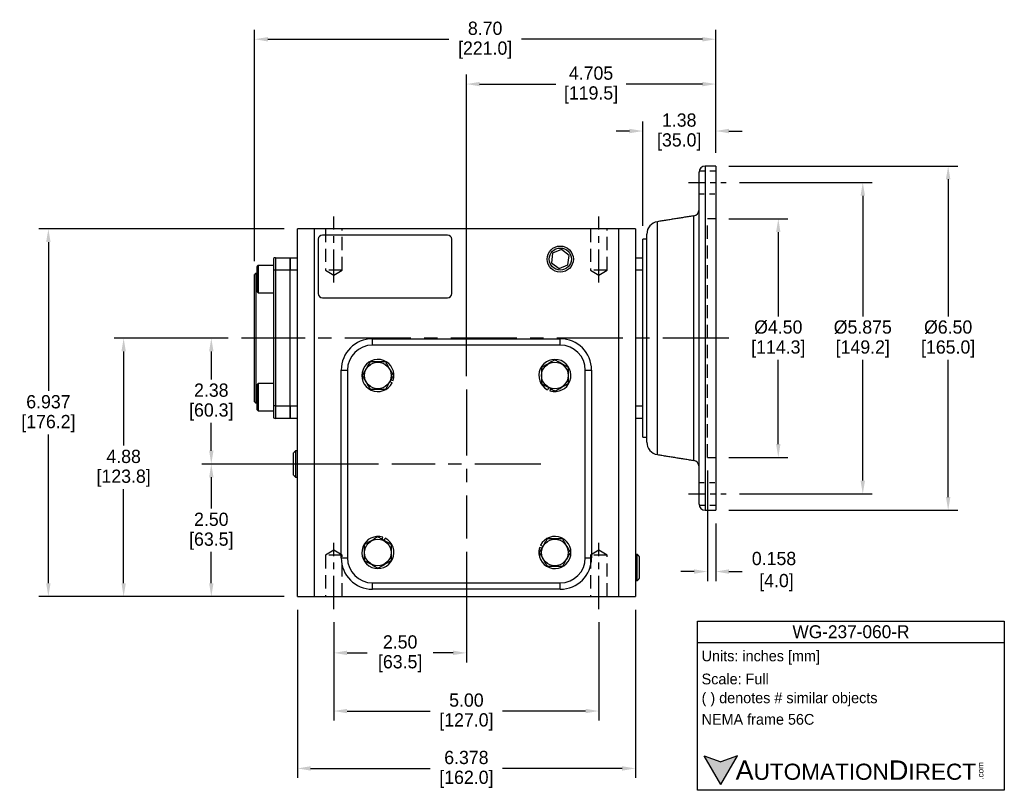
# Model space of a CAD drawing. Header units: inches. Extents: x 113.4 to 145, y 16 to 42.5.
# Tile 2 of 3: x 126.4 to 145, y 16 to 30.5. Entities that reach past the tile are written whole.
import ezdxf

# ---------------------------------------------------------------- set-up
doc = ezdxf.new("R2010")
doc.units = ezdxf.units.IN
doc.header["$MEASUREMENT"] = 0
doc.linetypes.add('CENTER', pattern=[2, 1.25, -0.25, 0.25, -0.25])
doc.linetypes.add('HIDDEN', pattern=[0.375, 0.25, -0.125])
for name, color, linetype in [('Centerline', 40, 'CENTER'), ('Dimensions', 140, 'Continuous'), ('Hidden', 102, 'HIDDEN'), ('Text', 140, 'Continuous'), ('Warning', 1, 'Continuous')]:
    doc.layers.add(name, color=color, linetype=linetype)
doc.styles.add('\\M+2ABAC\\M+2A6A11', font='txt')
doc.dimstyles.get("Standard").update_dxf_attribs({"dimtxt": 0.25, "dimasz": 0.25, "dimexe": 0.18, "dimexo": 0.25, "dimgap": 0.08, "dimtad": 0, "dimtih": 1, "dimtoh": 1, "dimrnd": 0.0005, "dimzin": 0, "dimdsep": 46, "dimtxsty": 'Standard', "dimcen": 0, "dimadec": 0, "dimazin": 0, "dimtfac": 1, "dimtofl": 0, "dimtmove": 0, "dimatfit": 3, "dimfxl": 0, "dimtolj": 1, "dimtzin": 0, "dimarcsym": 0})

# ---------------------------------------------------------------- blocks, each defined once
blk = doc.blocks.new('*D8')
at = {"layer": 'Defpoints', "color": 0}
for p in [(139.569, 26.759), (139.569, 22.259), (140.75, 22.259)]:
    blk.add_point(p, dxfattribs=at)
at = {"layer": 'Dimensions', "color": 0, "lineweight": -2}
for p, q in [((139.819, 26.759), (140.93, 26.759)), ((140.75, 26.509), (140.75, 24.919)), ((140.75, 22.509), (140.75, 24.099)), ((139.819, 22.259), (140.93, 22.259))]:
    blk.add_line(p, q, dxfattribs=at)
at = {"layer": 'Dimensions', "color": 0}
for points in [[(140.708, 26.509), (140.791, 26.509), (140.75, 26.759)], [(140.708, 22.509), (140.791, 22.509), (140.75, 22.259)]]:
    blk.add_solid(points, dxfattribs=at)
at = {"layer": 'Dimensions', "color": 0, "char_height": 0.25, "attachment_point": 5}
for s, insert in [('\\A1;%%c4.50', (140.75, 24.714)), ('\\A1;[114.3]', (140.75, 24.304))]:
    blk.add_mtext(s, dxfattribs=dict(at, insert=insert))
blk = doc.blocks.new('*D9')
at = {"layer": 'Defpoints', "color": 0}
for p in [(139.411, 22.259), (139.569, 21.261), (139.569, 20.105)]:
    blk.add_point(p, dxfattribs=at)
at = {"layer": 'Dimensions', "color": 0, "lineweight": -2}
for p, q in [((139.411, 22.009), (139.411, 19.925)), ((139.569, 21.011), (139.569, 19.925)), ((139.161, 20.105), (138.911, 20.105)), ((139.819, 20.105), (140.069, 20.105))]:
    blk.add_line(p, q, dxfattribs=at)
at = {"layer": 'Dimensions', "color": 0}
for points in [[(139.161, 20.146), (139.161, 20.063), (139.411, 20.105)], [(139.819, 20.146), (139.819, 20.063), (139.569, 20.105)]]:
    blk.add_solid(points, dxfattribs=at)
at = {"layer": 'Dimensions', "color": 0, "insert": (140.669, 20.105), "char_height": 0.25, "attachment_point": 5}
blk.add_mtext('\\A1;0.158\\P [4.0]', dxfattribs=at)
blk = doc.blocks.new('*D10')
at = {"layer": 'Defpoints', "color": 0}
for p in [(132.364, 19.398), (137.364, 19.398), (137.364, 17.473)]:
    blk.add_point(p, dxfattribs=at)
at = {"layer": 'Dimensions', "color": 0, "lineweight": -2}
for p, q in [((132.364, 19.148), (132.364, 17.293)), ((137.364, 19.148), (137.364, 17.293)), ((132.614, 17.473), (134.18, 17.473)), ((137.114, 17.473), (135.548, 17.473))]:
    blk.add_line(p, q, dxfattribs=at)
at = {"layer": 'Dimensions', "color": 0}
for points in [[(132.614, 17.514), (132.614, 17.431), (132.364, 17.473)], [(137.114, 17.514), (137.114, 17.431), (137.364, 17.473)]]:
    blk.add_solid(points, dxfattribs=at)
at = {"layer": 'Dimensions', "color": 0, "char_height": 0.25, "attachment_point": 5}
for s, insert in [('\\A1;5.00', (134.864, 17.678)), ('\\A1;[127.0]', (134.864, 17.268))]:
    blk.add_mtext(s, dxfattribs=dict(at, insert=insert))
blk = doc.blocks.new('*D11')
at = {"layer": 'Defpoints', "color": 0}
for p in [(134.864, 20.726), (132.364, 19.398), (134.864, 18.57)]:
    blk.add_point(p, dxfattribs=at)
at = {"layer": 'Dimensions', "color": 0, "lineweight": -2}
for p, q in [((134.864, 20.476), (134.864, 18.39)), ((132.364, 19.148), (132.364, 18.39)), ((132.614, 18.57), (132.992, 18.57)), ((134.614, 18.57), (134.236, 18.57))]:
    blk.add_line(p, q, dxfattribs=at)
at = {"layer": 'Dimensions', "color": 0}
for points in [[(132.614, 18.612), (132.614, 18.529), (132.364, 18.57)], [(134.614, 18.612), (134.614, 18.529), (134.864, 18.57)]]:
    blk.add_solid(points, dxfattribs=at)
at = {"layer": 'Dimensions', "color": 0, "char_height": 0.25, "attachment_point": 5}
for s, insert in [('\\A1;2.50', (133.614, 18.775)), ('\\A1;[63.5]', (133.614, 18.365))]:
    blk.add_mtext(s, dxfattribs=dict(at, insert=insert))
blk = doc.blocks.new('*D12')
at = {"layer": 'Defpoints', "color": 0}
for p in [(131.675, 19.634), (138.053, 19.634), (138.053, 16.39)]:
    blk.add_point(p, dxfattribs=at)
at = {"layer": 'Dimensions', "color": 0, "lineweight": -2}
for p, q in [((131.675, 19.384), (131.675, 16.21)), ((138.053, 19.384), (138.053, 16.21)), ((131.925, 16.39), (134.18, 16.39)), ((137.803, 16.39), (135.548, 16.39))]:
    blk.add_line(p, q, dxfattribs=at)
at = {"layer": 'Dimensions', "color": 0}
for points in [[(131.925, 16.431), (131.925, 16.348), (131.675, 16.39)], [(137.803, 16.431), (137.803, 16.348), (138.053, 16.39)]]:
    blk.add_solid(points, dxfattribs=at)
at = {"layer": 'Dimensions', "color": 0, "char_height": 0.25, "attachment_point": 5}
for s, insert in [('\\A1;6.378', (134.864, 16.595)), ('\\A1;[162.0]', (134.864, 16.185))]:
    blk.add_mtext(s, dxfattribs=dict(at, insert=insert))
blk = doc.blocks.new('*D13')
at = {"layer": 'Defpoints', "color": 0}
for p in [(130.05, 22.134), (133.456, 22.134), (131.675, 19.634)]:
    blk.add_point(p, dxfattribs=at)
at = {"layer": 'Dimensions', "color": 0, "lineweight": -2}
for p, q in [((133.206, 22.134), (129.87, 22.134)), ((130.05, 21.884), (130.05, 21.294)), ((130.05, 19.884), (130.05, 20.474)), ((131.425, 19.634), (129.87, 19.634))]:
    blk.add_line(p, q, dxfattribs=at)
at = {"layer": 'Dimensions', "color": 0}
for points in [[(130.009, 21.884), (130.092, 21.884), (130.05, 22.134)], [(130.009, 19.884), (130.092, 19.884), (130.05, 19.634)]]:
    blk.add_solid(points, dxfattribs=at)
at = {"layer": 'Dimensions', "color": 0, "char_height": 0.25, "attachment_point": 5}
for s, insert in [('\\A1;2.50', (130.05, 21.089)), ('\\A1;[63.5]', (130.05, 20.679))]:
    blk.add_mtext(s, dxfattribs=dict(at, insert=insert))
blk = doc.blocks.new('*D14')
at = {"layer": 'Defpoints', "color": 0}
for p in [(130.05, 24.509), (130.618, 24.509), (133.456, 22.134)]:
    blk.add_point(p, dxfattribs=at)
at = {"layer": 'Dimensions', "color": 0, "lineweight": -2}
for p, q in [((130.368, 24.509), (129.87, 24.509)), ((130.05, 24.259), (130.05, 23.731)), ((130.05, 22.384), (130.05, 22.911)), ((133.206, 22.134), (129.87, 22.134))]:
    blk.add_line(p, q, dxfattribs=at)
at = {"layer": 'Dimensions', "color": 0}
for points in [[(130.009, 24.259), (130.092, 24.259), (130.05, 24.509)], [(130.009, 22.384), (130.092, 22.384), (130.05, 22.134)]]:
    blk.add_solid(points, dxfattribs=at)
at = {"layer": 'Dimensions', "color": 0, "char_height": 0.25, "attachment_point": 5}
for s, insert in [('\\A1;2.38', (130.05, 23.526)), ('\\A1;[60.3]', (130.05, 23.116))]:
    blk.add_mtext(s, dxfattribs=dict(at, insert=insert))
blk = doc.blocks.new('*D15')
at = {"layer": 'Defpoints', "color": 0}
for p in [(139.569, 29.303), (139.569, 27.757), (134.864, 23.542)]:
    blk.add_point(p, dxfattribs=at)
at = {"layer": 'Dimensions', "color": 0, "lineweight": -2}
for p, q in [((134.864, 23.792), (134.864, 29.483)), ((139.569, 28.007), (139.569, 29.483)), ((135.114, 29.303), (136.553, 29.303)), ((139.319, 29.303), (137.88, 29.303))]:
    blk.add_line(p, q, dxfattribs=at)
at = {"layer": 'Dimensions', "color": 0}
for points in [[(135.114, 29.344), (135.114, 29.261), (134.864, 29.303)], [(139.319, 29.344), (139.319, 29.261), (139.569, 29.303)]]:
    blk.add_solid(points, dxfattribs=at)
at = {"layer": 'Dimensions', "color": 0, "char_height": 0.25, "attachment_point": 5}
for s, insert in [('\\A1;4.705', (137.216, 29.508)), ('\\A1;[119.5]', (137.216, 29.098))]:
    blk.add_mtext(s, dxfattribs=dict(at, insert=insert))
blk = doc.blocks.new('*D16')
at = {"layer": 'Defpoints', "color": 0}
for p in [(139.569, 27.757), (143.955, 27.757), (139.569, 21.261)]:
    blk.add_point(p, dxfattribs=at)
at = {"layer": 'Dimensions', "color": 0, "lineweight": -2}
for p, q in [((139.819, 27.757), (144.135, 27.757)), ((143.955, 27.507), (143.955, 24.919)), ((143.955, 21.511), (143.955, 24.099)), ((139.819, 21.261), (144.135, 21.261))]:
    blk.add_line(p, q, dxfattribs=at)
at = {"layer": 'Dimensions', "color": 0}
for points in [[(143.913, 27.507), (143.997, 27.507), (143.955, 27.757)], [(143.913, 21.511), (143.997, 21.511), (143.955, 21.261)]]:
    blk.add_solid(points, dxfattribs=at)
at = {"layer": 'Dimensions', "color": 0, "char_height": 0.25, "attachment_point": 5}
for s, insert in [('\\A1;%%c6.50', (143.955, 24.714)), ('\\A1;[165.0]', (143.955, 24.304))]:
    blk.add_mtext(s, dxfattribs=dict(at, insert=insert))
blk = doc.blocks.new('*D17')
at = {"layer": 'Defpoints', "color": 0}
for p in [(130.868, 30.149), (139.569, 27.757), (130.868, 25.71)]:
    blk.add_point(p, dxfattribs=at)
at = {"layer": 'Dimensions', "color": 0, "lineweight": -2}
for p, q in [((130.868, 25.96), (130.868, 30.329)), ((139.569, 28.007), (139.569, 30.329)), ((131.118, 30.149), (134.534, 30.149)), ((139.319, 30.149), (135.902, 30.149))]:
    blk.add_line(p, q, dxfattribs=at)
at = {"layer": 'Dimensions', "color": 0}
for points in [[(131.118, 30.19), (131.118, 30.107), (130.868, 30.149)], [(139.319, 30.19), (139.319, 30.107), (139.569, 30.149)]]:
    blk.add_solid(points, dxfattribs=at)
at = {"layer": 'Dimensions', "color": 0, "char_height": 0.25, "attachment_point": 5}
for s, insert in [('\\A1;8.70', (135.218, 30.354)), ('\\A1;[221.0]', (135.218, 29.944))]:
    blk.add_mtext(s, dxfattribs=dict(at, insert=insert))
blk = doc.blocks.new('*D18')
at = {"layer": 'Defpoints', "color": 0}
for p in [(139.569, 28.417), (139.569, 27.757), (138.191, 26.379)]:
    blk.add_point(p, dxfattribs=at)
at = {"layer": 'Dimensions', "color": 0, "lineweight": -2}
for p, q in [((138.191, 26.629), (138.191, 28.597)), ((139.569, 28.007), (139.569, 28.597)), ((137.941, 28.417), (137.691, 28.417)), ((139.819, 28.417), (140.069, 28.417))]:
    blk.add_line(p, q, dxfattribs=at)
at = {"layer": 'Dimensions', "color": 0}
for points in [[(137.941, 28.459), (137.941, 28.375), (138.191, 28.417)], [(139.819, 28.459), (139.819, 28.375), (139.569, 28.417)]]:
    blk.add_solid(points, dxfattribs=at)
at = {"layer": 'Dimensions', "color": 0, "char_height": 0.25, "attachment_point": 5}
for s, insert in [('\\A1;1.38', (138.88, 28.622)), ('\\A1;[35.0]', (138.88, 28.212))]:
    blk.add_mtext(s, dxfattribs=dict(at, insert=insert))
blk = doc.blocks.new('*D24')
at = {"layer": 'Defpoints', "color": 0}
for p in [(130.618, 24.509), (128.396, 19.634), (131.675, 19.634)]:
    blk.add_point(p, dxfattribs=at)
at = {"layer": 'Dimensions', "color": 0, "lineweight": -2}
for p, q in [((130.368, 24.509), (128.216, 24.509)), ((128.396, 24.259), (128.396, 22.481)), ((128.396, 19.884), (128.396, 21.661)), ((131.425, 19.634), (128.216, 19.634))]:
    blk.add_line(p, q, dxfattribs=at)
at = {"layer": 'Dimensions', "color": 0}
for points in [[(128.355, 24.259), (128.438, 24.259), (128.396, 24.509)], [(128.355, 19.884), (128.438, 19.884), (128.396, 19.634)]]:
    blk.add_solid(points, dxfattribs=at)
at = {"layer": 'Dimensions', "color": 0, "char_height": 0.25, "attachment_point": 5}
for s, insert in [('\\A1;4.88', (128.396, 22.276)), ('\\A1;[123.8]', (128.396, 21.866))]:
    blk.add_mtext(s, dxfattribs=dict(at, insert=insert))
blk = doc.blocks.new('*D25')
at = {"layer": 'Defpoints', "color": 0}
for p in [(139.769, 27.446), (139.769, 21.571), (142.344, 21.571)]:
    blk.add_point(p, dxfattribs=at)
at = {"layer": 'Dimensions', "color": 0, "lineweight": -2}
for p, q in [((140.019, 27.446), (142.524, 27.446)), ((142.344, 27.196), (142.344, 24.919)), ((142.344, 21.821), (142.344, 24.099)), ((140.019, 21.571), (142.524, 21.571))]:
    blk.add_line(p, q, dxfattribs=at)
at = {"layer": 'Dimensions', "color": 0}
for points in [[(142.302, 27.196), (142.386, 27.196), (142.344, 27.446)], [(142.302, 21.821), (142.386, 21.821), (142.344, 21.571)]]:
    blk.add_solid(points, dxfattribs=at)
at = {"layer": 'Dimensions', "color": 0, "char_height": 0.25, "attachment_point": 5}
for s, insert in [('\\A1;%%C5.875', (142.344, 24.714)), ('\\A1;[149.2]', (142.344, 24.304))]:
    blk.add_mtext(s, dxfattribs=dict(at, insert=insert))
blk = doc.blocks.new('*D26')
at = {"layer": 'Defpoints', "color": 0}
for p in [(126.976, 26.571), (131.675, 26.571), (131.675, 19.634)]:
    blk.add_point(p, dxfattribs=at)
at = {"layer": 'Dimensions', "color": 0, "lineweight": -2}
for p, q in [((131.425, 26.571), (126.796, 26.571)), ((126.976, 26.321), (126.976, 23.512)), ((126.976, 19.884), (126.976, 22.692)), ((131.425, 19.634), (126.796, 19.634))]:
    blk.add_line(p, q, dxfattribs=at)
at = {"layer": 'Dimensions', "color": 0}
for points in [[(126.934, 26.321), (127.017, 26.321), (126.976, 26.571)], [(126.934, 19.884), (127.017, 19.884), (126.976, 19.634)]]:
    blk.add_solid(points, dxfattribs=at)
at = {"layer": 'Dimensions', "color": 0, "char_height": 0.25, "attachment_point": 5}
for s, insert in [('\\A1;6.937', (126.976, 23.307)), ('\\A1;[176.2]', (126.976, 22.897))]:
    blk.add_mtext(s, dxfattribs=dict(at, insert=insert))

msp = doc.modelspace()

# ---------------------------------------------------------------- hatches: boundary and pattern name
at = {"layer": 'Dimensions'}
msp.add_hatch(color=256, dxfattribs=at).paths.add_polyline_path([(139.9802, 16.628), (139.6666, 16.5139), (139.353, 16.628), (139.6666, 16.0848)])

# ---------------------------------------------------------------- linework, layer by layer
for p, q in [((139.3718, 27.757), (139.3718, 21.2609)), ((139.5686, 27.757), (139.5686, 21.2609)), ((139.2537, 26.7934), (139.2537, 27.6389)), ((139.1542, 24.5089), (139.1542, 26.8159)), ((139.2537, 26.7955), (139.2537, 26.8026)), ((131.6749, 19.6339), (131.6749, 26.5709)), ((131.9899, 26.5709), (131.6749, 26.5709)), ((137.7379, 26.5709), (131.9899, 26.5709)), ((131.9899, 26.5709), (131.9899, 19.6339)), ((137.7379, 19.6339), (137.7379, 26.5709)), ((138.0529, 26.5709), (137.7379, 26.5709)), ((138.0529, 26.5709), (138.0529, 19.6339)), ((138.4683, 24.5089), (138.4683, 26.7061)), ((139.2537, 26.3695), (139.2537, 26.6497)), ((139.2537, 22.3694), (139.2537, 26.6485)), ((134.5096, 26.4528), (132.1474, 26.4528)), ((138.2694, 24.5089), (138.2694, 26.4729)), ((132.0686, 26.3741), (132.0686, 25.3505)), ((134.5883, 25.3505), (134.5883, 26.3741)), ((138.1907, 26.0247), (138.1907, 26.379)), ((131.2222, 26.0141), (131.2222, 25.7885)), ((131.2616, 26.0247), (131.5371, 26.0247)), ((131.2616, 26.0247), (131.2616, 25.7885)), ((131.5371, 25.7885), (131.5371, 26.0247)), ((131.5371, 26.0247), (131.6749, 26.0247)), ((131.5371, 26.0247), (131.5371, 25.7885)), ((136.4913, 26.1107), (136.4676, 25.9304)), ((136.6592, 26.1804), (136.4913, 26.1107)), ((136.8035, 26.0697), (136.6592, 26.1804)), ((136.7799, 25.8894), (136.8035, 26.0697)), ((138.0529, 26.0247), (138.1907, 26.0247)), ((138.1907, 25.7885), (138.1907, 26.0247)), ((130.9072, 25.8528), (130.9072, 25.3922)), ((130.9328, 25.8784), (130.9328, 25.3666)), ((136.4676, 25.9304), (136.6119, 25.8198)), ((136.6119, 25.8198), (136.7799, 25.8894)), ((130.8679, 23.3081), (130.8679, 25.7097)), ((130.8875, 25.7294), (130.8875, 24.5089)), ((131.2222, 25.7885), (131.2222, 23.2294)), ((131.2616, 25.7885), (131.2222, 25.7885)), ((131.2616, 25.7885), (131.2616, 23.2294)), ((131.5371, 25.7885), (131.2616, 25.7885)), ((131.5371, 23.2294), (131.5371, 25.7885)), ((131.5371, 23.2294), (131.5371, 25.7885)), ((131.6749, 25.7885), (131.5371, 25.7885)), ((138.1907, 25.7885), (138.0529, 25.7885)), ((138.1907, 25.6042), (138.1907, 25.7885)), ((138.1907, 24.5089), (138.1907, 25.6042)), ((132.1474, 25.2717), (134.5096, 25.2717)), ((130.8875, 24.5089), (130.8875, 23.2885)), ((133.0923, 24.4961), (136.6356, 24.4961)), ((133.0923, 24.378), (133.0923, 24.4961)), ((136.6356, 24.378), (133.0923, 24.378)), ((136.6356, 24.378), (136.6356, 24.4961)), ((138.1907, 23.4136), (138.1907, 24.5089)), ((138.2694, 22.545), (138.2694, 24.5089)), ((138.4683, 22.3118), (138.4683, 24.5089)), ((139.1542, 22.202), (139.1542, 24.5089)), ((132.5017, 20.3623), (132.5017, 23.9056)), ((132.5017, 23.9056), (132.6198, 23.9056)), ((132.6198, 23.9056), (132.6198, 20.3623)), ((137.108, 20.3623), (137.108, 23.9056)), ((137.108, 23.9056), (137.2261, 23.9056)), ((137.2261, 23.9056), (137.2261, 20.3623)), ((130.9072, 23.6257), (130.9072, 23.1651)), ((130.9328, 23.6513), (130.9328, 23.1395)), ((133.422, 23.6881), (133.4638, 23.6669)), ((133.4425, 23.7236), (133.482, 23.7108)), ((136.4181, 23.5758), (136.3969, 23.534)), ((136.4536, 23.5553), (136.4408, 23.5159)), ((138.1907, 23.2294), (138.1907, 23.4136)), ((131.2222, 23.2294), (131.2222, 23.0037)), ((131.2616, 23.2294), (131.2222, 23.2294)), ((131.2616, 23.2294), (131.5371, 23.2294)), ((131.2616, 23.2294), (131.2616, 22.9932)), ((131.5371, 22.9932), (131.5371, 23.2294)), ((131.5371, 23.2294), (131.5371, 22.9932)), ((131.5371, 23.2294), (131.6749, 23.2294)), ((138.0529, 23.2294), (138.1907, 23.2294)), ((138.1907, 22.9932), (138.1907, 23.2294)), ((131.5371, 22.9932), (131.2616, 22.9932)), ((131.6749, 22.9932), (131.5371, 22.9932)), ((138.1907, 22.9932), (138.0529, 22.9932)), ((138.1907, 22.6389), (138.1907, 22.9932)), ((139.2537, 22.3689), (139.2537, 22.6483)), ((131.6009, 22.3268), (131.6009, 22.3426)), ((131.6009, 21.9253), (131.6009, 22.3268)), ((131.6391, 22.3808), (131.6391, 22.3621)), ((131.6391, 22.3621), (131.6391, 21.887)), ((139.2537, 21.379), (139.2537, 22.2245)), ((139.2537, 22.2153), (139.2537, 22.2209)), ((133.2742, 20.7125), (133.287, 20.752)), ((133.3097, 20.692), (133.331, 20.7338)), ((136.2853, 20.5442), (136.2459, 20.557)), ((136.3058, 20.5797), (136.264, 20.601)), ((132.5017, 20.3623), (132.6198, 20.3623)), ((137.108, 20.3623), (137.2261, 20.3623)), ((138.0887, 20.1802), (138.0887, 20.4271)), ((138.1269, 20.3888), (138.1269, 20.1802)), ((138.0887, 19.9333), (138.0887, 20.1802)), ((138.1269, 20.1802), (138.1269, 19.9715)), ((133.0923, 19.7717), (133.0923, 19.8898)), ((133.0923, 19.8898), (136.6356, 19.8898)), ((136.6356, 19.7717), (136.6356, 19.8898)), ((136.6356, 19.7717), (133.0923, 19.7717)), ((131.6749, 19.6339), (131.9899, 19.6339)), ((131.9899, 19.6339), (137.7379, 19.6339)), ((137.7379, 19.6339), (138.0529, 19.6339))]:
    msp.add_line(p, q)
for centre, radius in [((136.6356, 26.0001), 0.2469), ((136.6356, 26.0001), 0.2087), ((133.1936, 23.8043), 0.2515), ((136.5343, 23.8043), 0.2515), ((133.1936, 20.4636), 0.2515), ((136.5343, 20.4636), 0.2515)]:
    msp.add_circle(centre, radius)
for centre, radius, start, end in [((139.3718, 27.6389), 0.1181, 90, 180), ((139.1356, 26.9325), 0.1181, 279.09028, 0), ((138.5057, 26.4729), 0.2362, 99.09028, 180), ((132.1474, 26.3741), 0.0787, 90, 180), ((134.5096, 26.3741), 0.0787, 0, 90), ((131.2616, 25.9459), 0.0787, 90, 120), ((132.1474, 25.3505), 0.0787, 180, 270), ((134.5096, 25.3505), 0.0787, 270, 0), ((133.0923, 23.9056), 0.5906, 90, 180), ((133.0923, 23.9056), 0.4724, 90, 180), ((136.6356, 23.9056), 0.5906, 0, 90), ((136.6356, 23.9056), 0.4724, 0, 90), ((133.1936, 23.8043), 0.3031, 342.05172, 333.05172), ((136.5343, 23.8043), 0.3031, 252.05172, 243.05172), ((131.2616, 23.0719), 0.0787, 240, 270), ((138.5057, 22.545), 0.2362, 180, 260.90972), ((139.1356, 22.0854), 0.1181, 0, 80.90972), ((139.3718, 21.379), 0.1181, 180, 270), ((133.1936, 20.4636), 0.3031, 72.05172, 63.05172), ((136.5343, 20.4636), 0.3031, 162.05172, 153.05172), ((133.0923, 20.3623), 0.5906, 180, 270), ((133.0923, 20.3623), 0.4724, 180, 270), ((136.6356, 20.3623), 0.5906, 270, 0), ((136.6356, 20.3623), 0.4724, 270, 0)]:
    msp.add_arc(centre, radius, start, end)
for points in [[(139.5686, 27.757), (139.3718, 27.757)], [(139.1542, 26.8159), (138.4683, 26.7061)], [(138.2694, 26.379), (138.1907, 26.379)], [(130.9328, 25.8784), (130.9072, 25.8528)], [(131.2222, 25.8784), (130.9328, 25.8784)], [(130.8875, 25.7294), (130.8679, 25.7097)], [(130.9072, 25.7294), (130.8875, 25.7294)], [(130.9072, 25.3922), (130.9328, 25.3666)], [(130.9328, 25.3666), (131.2222, 25.3666)], [(130.9328, 23.6513), (130.9072, 23.6257)], [(131.2222, 23.6513), (130.9328, 23.6513)], [(130.8679, 23.3081), (130.8875, 23.2885)], [(130.8875, 23.2885), (130.9072, 23.2885)], [(130.9072, 23.1651), (130.9328, 23.1395)], [(130.9328, 23.1395), (131.2222, 23.1395)], [(138.1907, 22.6389), (138.2694, 22.6389)], [(131.6391, 22.3808), (131.6009, 22.3426)], [(131.6749, 22.3797), (131.6391, 22.3808)], [(138.4683, 22.3118), (139.1542, 22.202)], [(131.6009, 21.9253), (131.6391, 21.887)], [(131.6391, 21.887), (131.6749, 21.8881)], [(139.3718, 21.2609), (139.5686, 21.2609)], [(138.0887, 20.4271), (138.0529, 20.426)], [(138.1269, 20.3888), (138.0887, 20.4271)], [(138.0529, 19.9344), (138.0887, 19.9333)], [(138.0887, 19.9333), (138.1269, 19.9715)]]:
    msp.add_open_spline(points, degree=1)
for points, knots in [([(139.2537, 26.6485), (139.2539, 26.6599), (139.2545, 26.6928), (139.2572, 26.7412), (139.2546, 26.7772), (139.2539, 26.7894), (139.2537, 26.7934)], [0, 0, 0, 0, 0.1704158, 0.490901, 0.8306195, 1, 1, 1, 1]), ([(133.0458, 24.0602), (133.0283, 24.0297), (132.9926, 23.9679), (132.9424, 23.881), (132.9112, 23.827), (132.8981, 23.8043)], [0, 0, 0, 0, 0.3599175, 0.7307342, 1, 1, 1, 1]), ([(133.3413, 24.0602), (133.3289, 24.0602), (133.2843, 24.0602), (133.205, 24.0602), (133.118, 24.0602), (133.0653, 24.0602), (133.0458, 24.0602)], [0, 0, 0, 0, 0.1280921, 0.458987, 0.79955, 1, 1, 1, 1]), ([(133.4891, 23.8043), (133.4715, 23.8347), (133.4358, 23.8965), (133.3856, 23.9835), (133.3544, 24.0375), (133.3413, 24.0602)], [0, 0, 0, 0, 0.3599175, 0.7307342, 1, 1, 1, 1]), ([(136.5343, 24.0998), (136.5038, 24.0822), (136.442, 24.0465), (136.355, 23.9963), (136.3011, 23.9651), (136.2783, 23.952)], [0, 0, 0, 0, 0.3599178, 0.7307341, 1, 1, 1, 1]), ([(136.7902, 23.952), (136.7597, 23.9696), (136.6979, 24.0053), (136.6109, 24.0555), (136.557, 24.0866), (136.5343, 24.0998)], [0, 0, 0, 0, 0.3599175, 0.7307342, 1, 1, 1, 1]), ([(132.8981, 23.8043), (132.9157, 23.7738), (132.9514, 23.712), (133.0016, 23.625), (133.0327, 23.5711), (133.0458, 23.5484)], [0, 0, 0, 0, 0.3599178, 0.7307341, 1, 1, 1, 1]), ([(133.3413, 23.5484), (133.3589, 23.5788), (133.3946, 23.6406), (133.4448, 23.7276), (133.476, 23.7816), (133.4891, 23.8043)], [0, 0, 0, 0, 0.3599178, 0.7307341, 1, 1, 1, 1]), ([(136.2783, 23.952), (136.2783, 23.9325), (136.2783, 23.8809), (136.2783, 23.7939), (136.2783, 23.7145), (136.2783, 23.6689), (136.2783, 23.6565)], [0, 0, 0, 0, 0.2004494, 0.5311741, 0.8719082, 1, 1, 1, 1]), ([(136.7902, 23.6565), (136.7902, 23.6689), (136.7902, 23.7135), (136.7902, 23.7929), (136.7902, 23.8799), (136.7902, 23.9325), (136.7902, 23.952)], [0, 0, 0, 0, 0.1280921, 0.458987, 0.79955, 1, 1, 1, 1]), ([(136.2783, 23.6565), (136.3088, 23.6389), (136.3706, 23.6032), (136.4576, 23.553), (136.5115, 23.5219), (136.5343, 23.5088)], [0, 0, 0, 0, 0.3599178, 0.7307341, 1, 1, 1, 1]), ([(136.5343, 23.5088), (136.5647, 23.5263), (136.6265, 23.562), (136.7135, 23.6122), (136.7674, 23.6434), (136.7902, 23.6565)], [0, 0, 0, 0, 0.3599175, 0.7307342, 1, 1, 1, 1]), ([(133.0458, 23.5484), (133.0653, 23.5484), (133.117, 23.5484), (133.204, 23.5484), (133.2834, 23.5484), (133.3289, 23.5484), (133.3413, 23.5484)], [0, 0, 0, 0, 0.2004494, 0.5311741, 0.8719082, 1, 1, 1, 1]), ([(139.2537, 22.2245), (139.2539, 22.2285), (139.2545, 22.2402), (139.2572, 22.2757), (139.2546, 22.324), (139.2539, 22.3581), (139.2537, 22.3694)], [0, 0, 0, 0, 0.1704146, 0.4909007, 0.8306197, 1, 1, 1, 1]), ([(133.1936, 20.7591), (133.1631, 20.7415), (133.1013, 20.7058), (133.0144, 20.6556), (132.9604, 20.6245), (132.9377, 20.6113)], [0, 0, 0, 0, 0.3599175, 0.7307342, 1, 1, 1, 1]), ([(133.4495, 20.6113), (133.419, 20.6289), (133.3572, 20.6646), (133.2703, 20.7148), (133.2163, 20.746), (133.1936, 20.7591)], [0, 0, 0, 0, 0.3599178, 0.7307341, 1, 1, 1, 1]), ([(136.3865, 20.7195), (136.3689, 20.6891), (136.3332, 20.6272), (136.283, 20.5403), (136.2519, 20.4863), (136.2388, 20.4636)], [0, 0, 0, 0, 0.3599178, 0.7307341, 1, 1, 1, 1]), ([(136.682, 20.7195), (136.6625, 20.7195), (136.6108, 20.7195), (136.5239, 20.7195), (136.4445, 20.7195), (136.3989, 20.7195), (136.3865, 20.7195)], [0, 0, 0, 0, 0.2004494, 0.5311741, 0.8719082, 1, 1, 1, 1]), ([(136.8297, 20.4636), (136.8122, 20.4941), (136.7765, 20.5559), (136.7263, 20.6428), (136.6951, 20.6968), (136.682, 20.7195)], [0, 0, 0, 0, 0.3599178, 0.7307341, 1, 1, 1, 1]), ([(132.9377, 20.6113), (132.9377, 20.5989), (132.9377, 20.5544), (132.9377, 20.475), (132.9377, 20.388), (132.9377, 20.3353), (132.9377, 20.3159)], [0, 0, 0, 0, 0.1280921, 0.458987, 0.79955, 1, 1, 1, 1]), ([(133.4495, 20.3159), (133.4495, 20.3353), (133.4495, 20.387), (133.4495, 20.474), (133.4495, 20.5534), (133.4495, 20.5989), (133.4495, 20.6113)], [0, 0, 0, 0, 0.2004494, 0.5311741, 0.8719082, 1, 1, 1, 1]), ([(136.2388, 20.4636), (136.2563, 20.4331), (136.292, 20.3713), (136.3422, 20.2844), (136.3734, 20.2304), (136.3865, 20.2077)], [0, 0, 0, 0, 0.3599175, 0.7307342, 1, 1, 1, 1]), ([(136.682, 20.2077), (136.6996, 20.2381), (136.7353, 20.3), (136.7855, 20.3869), (136.8166, 20.4409), (136.8297, 20.4636)], [0, 0, 0, 0, 0.3599175, 0.7307342, 1, 1, 1, 1]), ([(132.9377, 20.3159), (132.9681, 20.2983), (133.03, 20.2626), (133.1169, 20.2124), (133.1709, 20.1812), (133.1936, 20.1681)], [0, 0, 0, 0, 0.3599175, 0.7307342, 1, 1, 1, 1]), ([(133.1936, 20.1681), (133.224, 20.1857), (133.2859, 20.2214), (133.3728, 20.2716), (133.4268, 20.3027), (133.4495, 20.3159)], [0, 0, 0, 0, 0.3599178, 0.7307341, 1, 1, 1, 1]), ([(136.3865, 20.2077), (136.3989, 20.2077), (136.4435, 20.2077), (136.5229, 20.2077), (136.6099, 20.2077), (136.6625, 20.2077), (136.682, 20.2077)], [0, 0, 0, 0, 0.1280921, 0.458987, 0.79955, 1, 1, 1, 1])]:
    msp.add_open_spline(points, degree=3, knots=knots)
at = {"layer": 'Centerline', "ltscale": 0.25}
for p, q in [((139.0537, 27.4464), (139.7686, 27.4464)), ((139.0537, 21.5714), (139.7686, 21.5714))]:
    msp.add_line(p, q, dxfattribs=at)
at = {"layer": 'Centerline', "ltscale": 0.5}
for p, q in [((132.3639, 25.5568), (132.3639, 26.8072)), ((137.3639, 25.5568), (137.3639, 26.8072)), ((132.3639, 19.3977), (132.3639, 20.6481)), ((137.3639, 19.3977), (137.3639, 20.6481))]:
    msp.add_line(p, q, dxfattribs=at)
at = {"layer": 'Centerline'}
for p, q in [((139.8186, 24.5089), (130.6179, 24.5089)), ((134.8639, 23.5418), (134.8639, 20.7261)), ((136.2718, 22.1339), (133.456, 22.1339))]:
    msp.add_line(p, q, dxfattribs=at)
at = {"layer": 'Hidden', "ltscale": 0.35}
for p, q in [((139.2562, 27.663), (139.5686, 27.663)), ((139.2537, 27.2299), (139.5686, 27.2299)), ((139.2537, 21.788), (139.5686, 21.788)), ((139.2562, 21.3549), (139.5686, 21.3549))]:
    msp.add_line(p, q, dxfattribs=at)
at = {"layer": 'Hidden'}
for p, q in [((139.4112, 22.2589), (139.4112, 26.7589)), ((139.5686, 26.7589), (139.4112, 26.7589)), ((132.2077, 26.5709), (132.2077, 25.793)), ((132.5202, 25.793), (132.5202, 26.5709)), ((137.2077, 26.5709), (137.2077, 25.793)), ((137.5202, 25.793), (137.5202, 26.5709)), ((132.5202, 25.793), (132.2077, 25.793)), ((132.2077, 25.793), (132.3639, 25.6991)), ((132.3639, 25.6991), (132.5202, 25.793)), ((137.5202, 25.793), (137.2077, 25.793)), ((137.2077, 25.793), (137.3639, 25.6991)), ((137.3639, 25.6991), (137.5202, 25.793)), ((139.4112, 22.2589), (139.5686, 22.2589)), ((132.3639, 20.5058), (132.2077, 20.4119)), ((132.5202, 20.4119), (132.3639, 20.5058)), ((137.3639, 20.5058), (137.2077, 20.4119)), ((137.5202, 20.4119), (137.3639, 20.5058)), ((132.5202, 20.4119), (132.2077, 20.4119)), ((132.2077, 20.4119), (132.2077, 19.6339)), ((132.5202, 19.6339), (132.5202, 20.4119)), ((137.5202, 20.4119), (137.2077, 20.4119)), ((137.2077, 20.4119), (137.2077, 19.6339)), ((137.5202, 19.6339), (137.5202, 20.4119))]:
    msp.add_line(p, q, dxfattribs=at)
at = {"layer": 'Text'}
for p, q in [((139.2271, 19.1705), (145.0147, 19.1705)), ((139.2271, 15.9769), (139.2271, 19.1705)), ((145.0147, 19.1705), (145.0147, 15.9769)), ((139.2271, 18.7645), (145.0147, 18.7645)), ((139.6666, 16.0848), (139.353, 16.628)), ((139.353, 16.628), (139.6666, 16.5139)), ((139.6666, 16.0848), (139.9802, 16.628)), ((139.9802, 16.628), (139.6666, 16.5139)), ((145.0147, 15.9769), (139.2271, 15.9769))]:
    msp.add_line(p, q, dxfattribs=at)
at = {"layer": 'Warning'}
msp.add_line((145.0147, 15.9769), (145.0147, 15.9769), dxfattribs=at)

# ---------------------------------------------------------------- texts
at = {"layer": 'Text', "style": '\\M+2ABAC\\M+2A6A11'}
for s, insert, char_height, width, attachment_point in [('WG-237-060-R', (142.1209, 18.9675), 0.243622, 5.787652, 5), ('{\\fArial|b0|i0|c0|p34;     \\H1.2x;A\\H0.8333x;UTOMATION\\H1.2x;D\\H0.8333x;IRECT}', (139.353, 16.3559), 0.304528, 5.167849, 4)]:
    msp.add_mtext(s, dxfattribs=dict(at, insert=insert, char_height=char_height, width=width, attachment_point=attachment_point))
at = {"layer": 'Text', "char_height": 0.203018, "attachment_point": 4}
for s, insert, width in [(' Units: inches [mm]', (139.2271, 18.4823), 7.292478), (' Scale: Full', (139.2271, 18.0762), 7.272671), (' ( ) denotes # similar objects', (139.2271, 17.6915), 7.272671), (' NEMA frame 56C', (139.2271, 17.3144), 7.272671)]:
    msp.add_mtext(s, dxfattribs=dict(at, insert=insert, width=width))
at = {"layer": 'Text', "insert": (144.5116, 16.1779), "char_height": 0.10963, "width": 0.324871, "attachment_point": 1, "rotation": 90, "style": '\\M+2ABAC\\M+2A6A11'}
msp.add_mtext('{\\fArial|b0|i0|c0|p34;.com}', dxfattribs=at)

# ---------------------------------------------------------------- dimensions: what is measured, and where the dimension line sits
at = {"layer": 'Dimensions'}
for base, p1, p2, override, picture, middle in [((130.8679, 30.1486), (139.5686, 27.757), (130.8679, 25.7097), {"dimpost": '\\X'}, '*D17', (135.2183, 30.1486)), ((139.5686, 29.3025), (134.8639, 23.5418), (139.5686, 27.757), {"dimdec": 3, "dimpost": '\\X'}, '*D15', (137.2163, 29.3025)), ((139.5686, 28.4169), (138.1907, 26.379), (139.5686, 27.757), {"dimpost": '\\X'}, '*D18', (138.8797, 28.4169)), ((134.8639, 18.5704), (132.3639, 19.3977), (134.8639, 20.7261), {"dimpost": '\\X'}, '*D11', (133.6139, 18.5704)), ((138.0529, 16.3896), (131.6749, 19.6339), (138.0529, 19.6339), {"dimdec": 3, "dimpost": '\\X'}, '*D12', (134.8639, 16.3896)), ((137.3639, 17.4725), (132.3639, 19.3977), (137.3639, 19.3977), {"dimpost": '\\X'}, '*D10', (134.8639, 17.4725))]:
    dim = msp.add_linear_dim(base=base, p1=p1, p2=p2, dimstyle='Standard', override=override, dxfattribs=at)
    dim.commit()
    dim.dimension.update_dxf_attribs({"geometry": picture, "text_midpoint": middle})
for base, p1, p2, text, override, picture, middle in [((143.955, 27.757), (139.5686, 21.2609), (139.5686, 27.757), '%%c<>', {"dimpost": '\\X'}, '*D16', (143.955, 24.5089)), ((142.3441, 21.5714), (139.7686, 27.4464), (139.7686, 21.5714), '%%C<>', {"dimdec": 3, "dimpost": '\\X'}, '*D25', (142.3441, 24.5089)), ((140.7497, 22.2589), (139.5686, 26.7589), (139.5686, 22.2589), '%%c<>', {"dimpost": '\\X'}, '*D8', (140.7497, 24.5089))]:
    dim = msp.add_linear_dim(base=base, p1=p1, p2=p2, angle=90, text=text, dimstyle='Standard', override=override, dxfattribs=at)
    dim.commit()
    dim.dimension.update_dxf_attribs({"geometry": picture, "text_midpoint": middle})
for base, p1, p2, override, picture, middle in [((126.9757, 26.5709), (131.6749, 19.6339), (131.6749, 26.5709), {"dimdec": 3, "dimpost": '\\X'}, '*D26', (126.9757, 23.1024)), ((128.3962254, 19.6339297), (130.6178581, 24.5089298), (131.6749446, 19.6339297), {"dimpost": '\\X'}, '*D24', (128.3962254, 22.0714298)), ((130.0502125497, 24.508929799), (133.4560436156, 22.133929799), (130.6178580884, 24.508929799), {"dimpost": '\\X'}, '*D14', (130.0502125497, 23.321429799)), ((130.0502, 22.1339), (131.6749, 19.6339), (133.456, 22.1339), {"dimpost": '\\X'}, '*D13', (130.0502, 20.8839))]:
    dim = msp.add_linear_dim(base=base, p1=p1, p2=p2, angle=90, dimstyle='Standard', override=override, dxfattribs=at)
    dim.commit()
    dim.dimension.update_dxf_attribs({"geometry": picture, "text_midpoint": middle})
dim = msp.add_linear_dim(base=(139.5686, 20.1047), p1=(139.4112, 22.2589), p2=(139.5686, 21.2609), dimstyle='Standard', override={"dimdec": 3, "dimpost": '\\X'}, dxfattribs=at)
dim.commit()
dim.dimension.update_dxf_attribs({"geometry": '*D9', "text_midpoint": (140.6695, 20.1047), "dimtype": 160})

doc.saveas('drawing.dxf')
